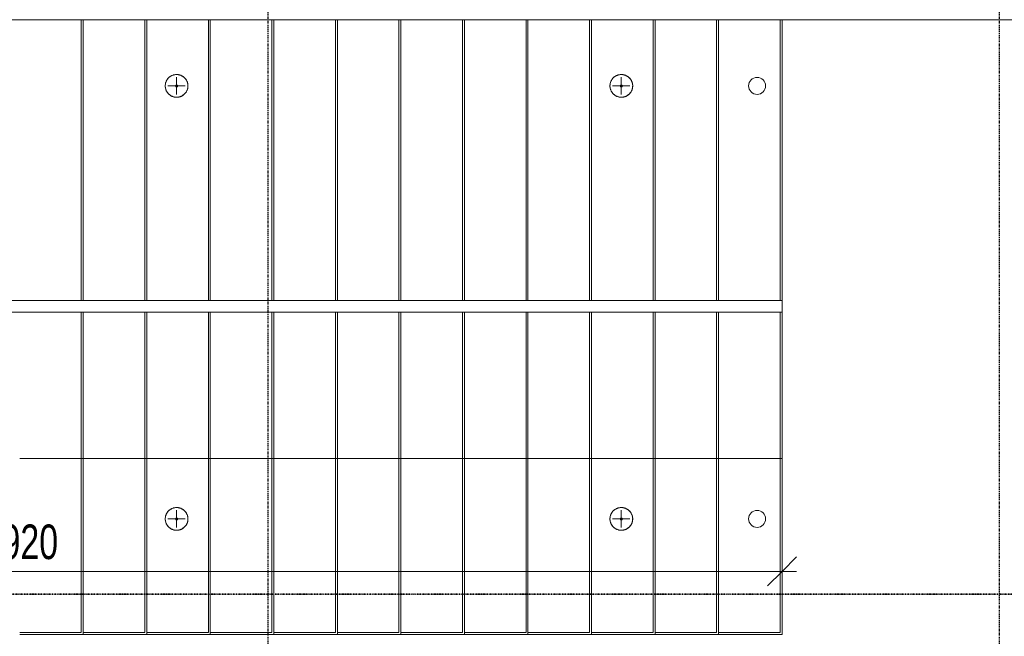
# Model space of a CAD drawing. Header units: millimetres. Extents: x -80560 to 110805, y -11020 to 52719.
# Tile 174 of 184: x 98405 to 103519, y 31275 to 34479. Entities that reach past the tile are written whole.
import ezdxf

# ---------------------------------------------------------------- set-up
doc = ezdxf.new("R2010")
doc.units = ezdxf.units.MM
doc.linetypes.add('CENTER2', pattern=[20, 8, -4, 4, -4])
doc.linetypes.add('DASHDOT2', pattern=[8, 4, -2, 0, -2])
for name, color, linetype, lineweight in [('A-ANNO-DIMS', 211, 'Continuous', 9), ('A-ANNO-DIMS-100', 211, 'Continuous', 9), ('A-DETL-MBND', 5, 'Continuous', 18), ('A-FLOR-HRAL', 11, 'Continuous', 18), ('A-WALL', 113, 'Continuous', 35), ('G-ANNO-SYMB', 111, 'Continuous', 9), ('S-GRID', 1, 'Continuous', 9), ('S-STRS', 31, 'Continuous', 18), ('S-STRS-ANNO', 31, 'Continuous', 18)]:
    doc.layers.add(name, color=color, linetype=linetype, lineweight=lineweight)
doc.styles.add('Arial_5', font='arial.ttf', dxfattribs={"width": 0.7, "height": 180})
doc.dimstyles.new('n3o_1_8', dxfattribs={"dimscale": 304.8, "dimtxt": 183.646692, "dimasz": 0.492126, "dimexe": 0.246063, "dimexo": 0.0625, "dimgap": 0.032808, "dimtad": 1, "dimdec": 0, "dimdsep": 46, "dimtxsty": 'Arial_5', "dimblk1": 'OBLIQUE', "dimblk2": 'OBLIQUE', "dimsah": 1, "dimcen": 0.09, "dimdle": 0.246063, "dimazin": 0, "dimtfac": 1, "dimtdec": 4, "dimtix": 1, "dimtmove": 0, "dimatfit": 3, "dimfxl": 0.246063, "dimfxlon": 1, "dimtvp": 1, "dimtolj": 1, "dimtzin": 0, "dimarcsym": 2})

# ---------------------------------------------------------------- blocks, each defined once
blk = doc.blocks.new('MB 23 Hijsvoorziening - T-slotanker 10_0 - 170 TV-3109803-DO_01 eerste verdieping')
at = {"layer": 'A-DETL-MBND', "color": 191, "lineweight": 9}
for p, q in [((-45, 0), (45, 0)), ((0, -45), (0, 45))]:
    blk.add_line(p, q, dxfattribs=at)
blk = doc.blocks.new('MB 23_10 Montagebol RB - RB-7_5_10_0-2340175-DO_01 eerste verdieping')
at = {"layer": 'A-DETL-MBND', "color": 191, "lineweight": 9}
for radius, start, end in [(59, 360, 180), (6, 0, 180), (59, 180, 360), (6, 180, 0)]:
    blk.add_arc((0, 0), radius, start, end, dxfattribs=at)
blk = doc.blocks.new('95251-Leonardo College Leiden_rvt-1-DO_01 eerste verdieping')
at = {"layer": 'A-DETL-MBND', "color": 191, "lineweight": 9}
for p, q in [((73830, 34479), (73830, 33020)), ((74160, 33020), (74160, 34479)), ((74490, 33020), (74490, 34479)), ((74820, 33020), (74820, 34479)), ((75150, 33020), (75150, 34479)), ((75480, 33020), (75480, 34479)), ((75810, 33020), (75810, 34479)), ((76140, 33020), (76140, 34479)), ((76470, 33020), (76470, 34479)), ((76800, 33020), (76800, 34479)), ((77130, 33020), (77130, 34479)), ((77460, 33020), (77460, 34479)), ((73830, 32960), (73830, 31295)), ((74160, 31295), (74160, 32960)), ((74490, 31295), (74490, 32960)), ((74820, 31295), (74820, 32960)), ((75150, 31295), (75150, 32960)), ((75480, 31295), (75480, 32960)), ((75810, 31295), (75810, 32960)), ((76140, 31295), (76140, 32960)), ((76470, 31295), (76470, 32960)), ((76800, 31295), (76800, 32960)), ((77130, 31295), (77130, 32960)), ((77460, 31295), (77460, 32960)), ((73830, 31295), (73510, 31295)), ((73840, 31295), (74160, 31295)), ((74170, 31295), (74490, 31295)), ((74500, 31295), (74820, 31295)), ((74830, 31295), (75150, 31295)), ((75160, 31295), (75480, 31295)), ((75490, 31295), (75810, 31295)), ((75820, 31295), (76140, 31295)), ((76150, 31295), (76470, 31295)), ((76480, 31295), (76800, 31295)), ((76810, 31295), (77130, 31295)), ((77140, 31295), (77460, 31295))]:
    blk.add_line(p, q, dxfattribs=at)
at = {"layer": 'A-DETL-MBND', "color": 191, "lineweight": 9, "flags": 128}
for points in [[(74384, 34135), (74384, 34137.4), (74383.8, 34139.7), (74383.6, 34142.1), (74383.2, 34144.4), (74382.8, 34146.7), (74382.3, 34149), (74381.7, 34151.3), (74381, 34153.6), (74380.2, 34155.8), (74379.3, 34158), (74378.4, 34160.1), (74377.3, 34162.2), (74376.2, 34164.3), (74375, 34166.3), (74373.7, 34168.3), (74372.3, 34170.2), (74370.9, 34172.1), (74369.4, 34173.9), (74367.8, 34175.6), (74366.1, 34177.3), (74364.4, 34178.9), (74362.6, 34180.5), (74360.7, 34181.9), (74358.8, 34183.3), (74356.9, 34184.6), (74354.9, 34185.9), (74352.8, 34187), (74350.7, 34188.1), (74348.6, 34189.1), (74346.4, 34190), (74344.2, 34190.8), (74341.9, 34191.5), (74339.6, 34192.2), (74337.3, 34192.7), (74335, 34193.1), (74332.7, 34193.5), (74330.3, 34193.8), (74328, 34193.9), (74325.6, 34194), (74323.3, 34194), (74320.9, 34193.9), (74318.6, 34193.6), (74316.2, 34193.3), (74313.9, 34192.9), (74311.6, 34192.5), (74309.3, 34191.9), (74307, 34191.2), (74304.8, 34190.4), (74302.6, 34189.6), (74300.4, 34188.6), (74298.3, 34187.6), (74296.2, 34186.5), (74294.2, 34185.3), (74292.2, 34184.1), (74290.3, 34182.7), (74288.4, 34181.3), (74286.6, 34179.8), (74284.8, 34178.2), (74283.1, 34176.6), (74281.5, 34174.9), (74279.9, 34173.1), (74278.4, 34171.2), (74277, 34169.4), (74275.7, 34167.4), (74274.4, 34165.4), (74273.3, 34163.4), (74272.2, 34161.3), (74271.2, 34159.1), (74270.2, 34157), (74269.4, 34154.8), (74268.7, 34152.5), (74268, 34150.3), (74267.4, 34148), (74267, 34145.7), (74266.6, 34143.3), (74266.3, 34141), (74266.1, 34138.6), (74266, 34136.3), (74266, 34135)], [(76694, 34135), (76694, 34137.4), (76693.8, 34139.7), (76693.6, 34142.1), (76693.2, 34144.4), (76692.8, 34146.7), (76692.3, 34149), (76691.7, 34151.3), (76691, 34153.6), (76690.2, 34155.8), (76689.3, 34158), (76688.4, 34160.1), (76687.3, 34162.2), (76686.2, 34164.3), (76685, 34166.3), (76683.7, 34168.3), (76682.3, 34170.2), (76680.9, 34172.1), (76679.4, 34173.9), (76677.8, 34175.6), (76676.1, 34177.3), (76674.4, 34178.9), (76672.6, 34180.5), (76670.7, 34181.9), (76668.8, 34183.3), (76666.9, 34184.6), (76664.9, 34185.9), (76662.8, 34187), (76660.7, 34188.1), (76658.6, 34189.1), (76656.4, 34190), (76654.2, 34190.8), (76651.9, 34191.5), (76649.6, 34192.2), (76647.3, 34192.7), (76645, 34193.1), (76642.7, 34193.5), (76640.3, 34193.8), (76638, 34193.9), (76635.6, 34194), (76633.3, 34194), (76630.9, 34193.9), (76628.6, 34193.6), (76626.2, 34193.3), (76623.9, 34192.9), (76621.6, 34192.5), (76619.3, 34191.9), (76617, 34191.2), (76614.8, 34190.4), (76612.6, 34189.6), (76610.4, 34188.6), (76608.3, 34187.6), (76606.2, 34186.5), (76604.2, 34185.3), (76602.2, 34184.1), (76600.3, 34182.7), (76598.4, 34181.3), (76596.6, 34179.8), (76594.8, 34178.2), (76593.1, 34176.6), (76591.5, 34174.9), (76589.9, 34173.1), (76588.4, 34171.2), (76587, 34169.4), (76585.7, 34167.4), (76584.4, 34165.4), (76583.3, 34163.4), (76582.2, 34161.3), (76581.2, 34159.1), (76580.2, 34157), (76579.4, 34154.8), (76578.7, 34152.5), (76578, 34150.3), (76577.4, 34148), (76577, 34145.7), (76576.6, 34143.3), (76576.3, 34141), (76576.1, 34138.6), (76576, 34136.3), (76576, 34135)], [(74266, 34135), (74266, 34132.6), (74266.2, 34130.3), (74266.4, 34127.9), (74266.8, 34125.6), (74267.2, 34123.3), (74267.7, 34121), (74268.3, 34118.7), (74269, 34116.4), (74269.8, 34114.2), (74270.7, 34112), (74271.6, 34109.9), (74272.7, 34107.8), (74273.8, 34105.7), (74275, 34103.7), (74276.3, 34101.7), (74277.7, 34099.8), (74279.1, 34097.9), (74280.6, 34096.1), (74282.2, 34094.4), (74283.9, 34092.7), (74285.6, 34091.1), (74287.4, 34089.5), (74289.3, 34088.1), (74291.2, 34086.7), (74293.1, 34085.4), (74295.1, 34084.1), (74297.2, 34083), (74299.3, 34081.9), (74301.4, 34080.9), (74303.6, 34080), (74305.8, 34079.2), (74308.1, 34078.5), (74310.4, 34077.8), (74312.7, 34077.3), (74315, 34076.9), (74317.3, 34076.5), (74319.7, 34076.2), (74322, 34076.1), (74324.4, 34076), (74326.7, 34076), (74329.1, 34076.1), (74331.4, 34076.4), (74333.8, 34076.7), (74336.1, 34077.1), (74338.4, 34077.5), (74340.7, 34078.1), (74343, 34078.8), (74345.2, 34079.6), (74347.4, 34080.4), (74349.6, 34081.4), (74351.7, 34082.4), (74353.8, 34083.5), (74355.8, 34084.7), (74357.8, 34085.9), (74359.7, 34087.3), (74361.6, 34088.7), (74363.4, 34090.2), (74365.2, 34091.8), (74366.9, 34093.4), (74368.5, 34095.1), (74370.1, 34096.9), (74371.6, 34098.8), (74373, 34100.6), (74374.3, 34102.6), (74375.6, 34104.6), (74376.7, 34106.6), (74377.8, 34108.7), (74378.8, 34110.9), (74379.8, 34113), (74380.6, 34115.2), (74381.3, 34117.5), (74382, 34119.7), (74382.6, 34122), (74383, 34124.3), (74383.4, 34126.7), (74383.7, 34129), (74383.9, 34131.4), (74384, 34133.7), (74384, 34135)], [(76576, 34135), (76576, 34132.6), (76576.2, 34130.3), (76576.4, 34127.9), (76576.8, 34125.6), (76577.2, 34123.3), (76577.7, 34121), (76578.3, 34118.7), (76579, 34116.4), (76579.8, 34114.2), (76580.7, 34112), (76581.6, 34109.9), (76582.7, 34107.8), (76583.8, 34105.7), (76585, 34103.7), (76586.3, 34101.7), (76587.7, 34099.8), (76589.1, 34097.9), (76590.6, 34096.1), (76592.2, 34094.4), (76593.9, 34092.7), (76595.6, 34091.1), (76597.4, 34089.5), (76599.3, 34088.1), (76601.2, 34086.7), (76603.1, 34085.4), (76605.1, 34084.1), (76607.2, 34083), (76609.3, 34081.9), (76611.4, 34080.9), (76613.6, 34080), (76615.8, 34079.2), (76618.1, 34078.5), (76620.4, 34077.8), (76622.7, 34077.3), (76625, 34076.9), (76627.3, 34076.5), (76629.7, 34076.2), (76632, 34076.1), (76634.4, 34076), (76636.7, 34076), (76639.1, 34076.1), (76641.4, 34076.4), (76643.8, 34076.7), (76646.1, 34077.1), (76648.4, 34077.5), (76650.7, 34078.1), (76653, 34078.8), (76655.2, 34079.6), (76657.4, 34080.4), (76659.6, 34081.4), (76661.7, 34082.4), (76663.8, 34083.5), (76665.8, 34084.7), (76667.8, 34085.9), (76669.7, 34087.3), (76671.6, 34088.7), (76673.4, 34090.2), (76675.2, 34091.8), (76676.9, 34093.4), (76678.5, 34095.1), (76680.1, 34096.9), (76681.6, 34098.8), (76683, 34100.6), (76684.3, 34102.6), (76685.6, 34104.6), (76686.7, 34106.6), (76687.8, 34108.7), (76688.8, 34110.9), (76689.8, 34113), (76690.6, 34115.2), (76691.3, 34117.5), (76692, 34119.7), (76692.6, 34122), (76693, 34124.3), (76693.4, 34126.7), (76693.7, 34129), (76693.9, 34131.4), (76694, 34133.7), (76694, 34135)], [(74384, 31885), (74384, 31887.4), (74383.8, 31889.7), (74383.6, 31892.1), (74383.2, 31894.4), (74382.8, 31896.7), (74382.3, 31899), (74381.7, 31901.3), (74381, 31903.6), (74380.2, 31905.8), (74379.3, 31908), (74378.4, 31910.1), (74377.3, 31912.2), (74376.2, 31914.3), (74375, 31916.3), (74373.7, 31918.3), (74372.3, 31920.2), (74370.9, 31922.1), (74369.4, 31923.9), (74367.8, 31925.6), (74366.1, 31927.3), (74364.4, 31928.9), (74362.6, 31930.5), (74360.7, 31931.9), (74358.8, 31933.3), (74356.9, 31934.6), (74354.9, 31935.9), (74352.8, 31937), (74350.7, 31938.1), (74348.6, 31939.1), (74346.4, 31940), (74344.2, 31940.8), (74341.9, 31941.5), (74339.6, 31942.2), (74337.3, 31942.7), (74335, 31943.1), (74332.7, 31943.5), (74330.3, 31943.8), (74328, 31943.9), (74325.6, 31944), (74323.3, 31944), (74320.9, 31943.9), (74318.6, 31943.6), (74316.2, 31943.3), (74313.9, 31942.9), (74311.6, 31942.5), (74309.3, 31941.9), (74307, 31941.2), (74304.8, 31940.4), (74302.6, 31939.6), (74300.4, 31938.6), (74298.3, 31937.6), (74296.2, 31936.5), (74294.2, 31935.3), (74292.2, 31934.1), (74290.3, 31932.7), (74288.4, 31931.3), (74286.6, 31929.8), (74284.8, 31928.2), (74283.1, 31926.6), (74281.5, 31924.9), (74279.9, 31923.1), (74278.4, 31921.2), (74277, 31919.4), (74275.7, 31917.4), (74274.4, 31915.4), (74273.3, 31913.4), (74272.2, 31911.3), (74271.2, 31909.1), (74270.2, 31907), (74269.4, 31904.8), (74268.7, 31902.5), (74268, 31900.3), (74267.4, 31898), (74267, 31895.7), (74266.6, 31893.3), (74266.3, 31891), (74266.1, 31888.6), (74266, 31886.3), (74266, 31885)], [(76694, 31885), (76694, 31887.4), (76693.8, 31889.7), (76693.6, 31892.1), (76693.2, 31894.4), (76692.8, 31896.7), (76692.3, 31899), (76691.7, 31901.3), (76691, 31903.6), (76690.2, 31905.8), (76689.3, 31908), (76688.4, 31910.1), (76687.3, 31912.2), (76686.2, 31914.3), (76685, 31916.3), (76683.7, 31918.3), (76682.3, 31920.2), (76680.9, 31922.1), (76679.4, 31923.9), (76677.8, 31925.6), (76676.1, 31927.3), (76674.4, 31928.9), (76672.6, 31930.5), (76670.7, 31931.9), (76668.8, 31933.3), (76666.9, 31934.6), (76664.9, 31935.9), (76662.8, 31937), (76660.7, 31938.1), (76658.6, 31939.1), (76656.4, 31940), (76654.2, 31940.8), (76651.9, 31941.5), (76649.6, 31942.2), (76647.3, 31942.7), (76645, 31943.1), (76642.7, 31943.5), (76640.3, 31943.8), (76638, 31943.9), (76635.6, 31944), (76633.3, 31944), (76630.9, 31943.9), (76628.6, 31943.6), (76626.2, 31943.3), (76623.9, 31942.9), (76621.6, 31942.5), (76619.3, 31941.9), (76617, 31941.2), (76614.8, 31940.4), (76612.6, 31939.6), (76610.4, 31938.6), (76608.3, 31937.6), (76606.2, 31936.5), (76604.2, 31935.3), (76602.2, 31934.1), (76600.3, 31932.7), (76598.4, 31931.3), (76596.6, 31929.8), (76594.8, 31928.2), (76593.1, 31926.6), (76591.5, 31924.9), (76589.9, 31923.1), (76588.4, 31921.2), (76587, 31919.4), (76585.7, 31917.4), (76584.4, 31915.4), (76583.3, 31913.4), (76582.2, 31911.3), (76581.2, 31909.1), (76580.2, 31907), (76579.4, 31904.8), (76578.7, 31902.5), (76578, 31900.3), (76577.4, 31898), (76577, 31895.7), (76576.6, 31893.3), (76576.3, 31891), (76576.1, 31888.6), (76576, 31886.3), (76576, 31885)], [(74266, 31885), (74266, 31882.6), (74266.2, 31880.3), (74266.4, 31877.9), (74266.8, 31875.6), (74267.2, 31873.3), (74267.7, 31871), (74268.3, 31868.7), (74269, 31866.4), (74269.8, 31864.2), (74270.7, 31862), (74271.6, 31859.9), (74272.7, 31857.8), (74273.8, 31855.7), (74275, 31853.7), (74276.3, 31851.7), (74277.7, 31849.8), (74279.1, 31847.9), (74280.6, 31846.1), (74282.2, 31844.4), (74283.9, 31842.7), (74285.6, 31841.1), (74287.4, 31839.5), (74289.3, 31838.1), (74291.2, 31836.7), (74293.1, 31835.4), (74295.1, 31834.1), (74297.2, 31833), (74299.3, 31831.9), (74301.4, 31830.9), (74303.6, 31830), (74305.8, 31829.2), (74308.1, 31828.5), (74310.4, 31827.8), (74312.7, 31827.3), (74315, 31826.9), (74317.3, 31826.5), (74319.7, 31826.2), (74322, 31826.1), (74324.4, 31826), (74326.7, 31826), (74329.1, 31826.1), (74331.4, 31826.4), (74333.8, 31826.7), (74336.1, 31827.1), (74338.4, 31827.5), (74340.7, 31828.1), (74343, 31828.8), (74345.2, 31829.6), (74347.4, 31830.4), (74349.6, 31831.4), (74351.7, 31832.4), (74353.8, 31833.5), (74355.8, 31834.7), (74357.8, 31835.9), (74359.7, 31837.3), (74361.6, 31838.7), (74363.4, 31840.2), (74365.2, 31841.8), (74366.9, 31843.4), (74368.5, 31845.1), (74370.1, 31846.9), (74371.6, 31848.8), (74373, 31850.6), (74374.3, 31852.6), (74375.6, 31854.6), (74376.7, 31856.6), (74377.8, 31858.7), (74378.8, 31860.9), (74379.8, 31863), (74380.6, 31865.2), (74381.3, 31867.5), (74382, 31869.7), (74382.6, 31872), (74383, 31874.3), (74383.4, 31876.7), (74383.7, 31879), (74383.9, 31881.4), (74384, 31883.7), (74384, 31885)], [(76576, 31885), (76576, 31882.6), (76576.2, 31880.3), (76576.4, 31877.9), (76576.8, 31875.6), (76577.2, 31873.3), (76577.7, 31871), (76578.3, 31868.7), (76579, 31866.4), (76579.8, 31864.2), (76580.7, 31862), (76581.6, 31859.9), (76582.7, 31857.8), (76583.8, 31855.7), (76585, 31853.7), (76586.3, 31851.7), (76587.7, 31849.8), (76589.1, 31847.9), (76590.6, 31846.1), (76592.2, 31844.4), (76593.9, 31842.7), (76595.6, 31841.1), (76597.4, 31839.5), (76599.3, 31838.1), (76601.2, 31836.7), (76603.1, 31835.4), (76605.1, 31834.1), (76607.2, 31833), (76609.3, 31831.9), (76611.4, 31830.9), (76613.6, 31830), (76615.8, 31829.2), (76618.1, 31828.5), (76620.4, 31827.8), (76622.7, 31827.3), (76625, 31826.9), (76627.3, 31826.5), (76629.7, 31826.2), (76632, 31826.1), (76634.4, 31826), (76636.7, 31826), (76639.1, 31826.1), (76641.4, 31826.4), (76643.8, 31826.7), (76646.1, 31827.1), (76648.4, 31827.5), (76650.7, 31828.1), (76653, 31828.8), (76655.2, 31829.6), (76657.4, 31830.4), (76659.6, 31831.4), (76661.7, 31832.4), (76663.8, 31833.5), (76665.8, 31834.7), (76667.8, 31835.9), (76669.7, 31837.3), (76671.6, 31838.7), (76673.4, 31840.2), (76675.2, 31841.8), (76676.9, 31843.4), (76678.5, 31845.1), (76680.1, 31846.9), (76681.6, 31848.8), (76683, 31850.6), (76684.3, 31852.6), (76685.6, 31854.6), (76686.7, 31856.6), (76687.8, 31858.7), (76688.8, 31860.9), (76689.8, 31863), (76690.6, 31865.2), (76691.3, 31867.5), (76692, 31869.7), (76692.6, 31872), (76693, 31874.3), (76693.4, 31876.7), (76693.7, 31879), (76693.9, 31881.4), (76694, 31883.7), (76694, 31885)]]:
    blk.add_lwpolyline(points, dxfattribs=at)
at = {"layer": 'A-DETL-MBND', "color": 191, "lineweight": 9}
for centre, radius, start, end in [((74325, 34135), 59, 0, 180), ((76635, 34135), 59, 0, 180), ((77340, 34135), 44, 0, 180), ((74325, 34135), 59, 180, 0), ((76635, 34135), 59, 180, 0), ((77340, 34135), 44, 180, 0), ((74325, 31885), 59, 0, 180), ((76635, 31885), 59, 0, 180), ((77340, 31885), 44, 0, 180), ((74325, 31885), 59, 180, 0), ((76635, 31885), 59, 180, 0), ((77340, 31885), 44, 180, 0)]:
    blk.add_arc(centre, radius, start, end, dxfattribs=at)
at = {"color": 130, "lineweight": 9}
for name, p in [('MB 23_10 Montagebol RB - RB-7_5_10_0-2340175-DO_01 eerste verdieping', (74325, 34135)), ('MB 23 Hijsvoorziening - T-slotanker 10_0 - 170 TV-3109803-DO_01 eerste verdieping', (74325, 34135)), ('MB 23_10 Montagebol RB - RB-7_5_10_0-2340175-DO_01 eerste verdieping', (76635, 34135)), ('MB 23 Hijsvoorziening - T-slotanker 10_0 - 170 TV-3109803-DO_01 eerste verdieping', (76635, 34135)), ('MB 23_10 Montagebol RB - RB-7_5_10_0-2340175-DO_01 eerste verdieping', (74325, 31885)), ('MB 23 Hijsvoorziening - T-slotanker 10_0 - 170 TV-3109803-DO_01 eerste verdieping', (74325, 31885)), ('MB 23_10 Montagebol RB - RB-7_5_10_0-2340175-DO_01 eerste verdieping', (76635, 31885)), ('MB 23 Hijsvoorziening - T-slotanker 10_0 - 170 TV-3109803-DO_01 eerste verdieping', (76635, 31885))]:
    blk.add_blockref(name, p, dxfattribs=at)
blk = doc.blocks.new('Basic Wall _ 41_WA_n3o_cladding_vertikaal_random_100mm_oorspronkelijk - ___-32726272-DO_01 eerste verdieping')
at = {"layer": 'A-WALL', "lineweight": 18}
blk.add_line((69400, 34479), (79171, 34479), dxfattribs=at)
blk = doc.blocks.new('Railing - Railing-32896421-DO_01 eerste verdieping')
at = {"layer": 'A-FLOR-HRAL'}
for p, q in [((77470, 33020), (69880, 33020)), ((77470, 33020), (77470, 32960)), ((77470, 32960), (69880, 32960))]:
    blk.add_line(p, q, dxfattribs=at)
blk = doc.blocks.new('DIMBLOCK206-DO_01 eerste verdieping')
at = {"layer": 'A-ANNO-DIMS-100'}
for p, q in [((94444.8, 31612.5), (94519.8, 31687.5)), ((94444.8, 31687.5), (94444.8, 31537.5)), ((94444.8, 31612.5), (94444.8, 31687.5)), ((102364.8, 31612.5), (102439.8, 31687.5)), ((102364.8, 31687.5), (102364.8, 31537.5)), ((102364.8, 31612.5), (102364.8, 31687.5)), ((94444.8, 31612.5), (94369.8, 31537.5)), ((94444.8, 31612.5), (102439.8, 31612.5)), ((102364.8, 31612.5), (102289.8, 31537.5))]:
    blk.add_line(p, q, dxfattribs=at)
at = {"layer": 'A-ANNO-DIMS-100', "color": 0, "insert": (98212.7, 31856.1), "char_height": 180, "width": 461.094, "attachment_point": 1, "line_spacing_factor": 0.941778, "style": 'Arial_5'}
blk.add_mtext('7920', dxfattribs=at)
blk = doc.blocks.new('_Oblique')
at = {"color": 0, "linetype": 'ByBlock', "lineweight": -2}
blk.add_line((-0.5, -0.5), (0.5, 0.5), dxfattribs=at)

msp = doc.modelspace()

# ---------------------------------------------------------------- linework, layer by layer
at = {"layer": 'G-ANNO-SYMB', "linetype": 'DASHDOT2', "lineweight": 35}
msp.add_line((36081.7, 31493.3), (104099.5, 31493.3), dxfattribs=at)
at = {"layer": 'S-GRID', "linetype": 'CENTER2', "lineweight": 25}
for p, q in [((99694.8, 4383.3), (99694.8, 52119.1)), ((103494.8, 4383.3), (103494.8, 52119.1))]:
    msp.add_line(p, q, dxfattribs=at)
at = {"layer": 'S-STRS'}
for p, q in [((98734.8, 33020), (98734.8, 34479)), ((99064.8, 33020), (99064.8, 34479)), ((99394.8, 33020), (99394.8, 34479)), ((99724.8, 33020), (99724.8, 34479)), ((100054.8, 33020), (100054.8, 34479)), ((100384.8, 33020), (100384.8, 34479)), ((100714.8, 33020), (100714.8, 34479)), ((101044.8, 33020), (101044.8, 34479)), ((101374.8, 33020), (101374.8, 34479)), ((101704.8, 33020), (101704.8, 34479)), ((102034.8, 33020), (102034.8, 34479)), ((102364.8, 33020), (102364.8, 34479)), ((98734.8, 31285), (98734.8, 32960)), ((99064.8, 31285), (99064.8, 32960)), ((99394.8, 31285), (99394.8, 32960)), ((99724.8, 31285), (99724.8, 32960)), ((100054.8, 31285), (100054.8, 32960)), ((100384.8, 31285), (100384.8, 32960)), ((100714.8, 31285), (100714.8, 32960)), ((101044.8, 31285), (101044.8, 32960)), ((101374.8, 31285), (101374.8, 32960)), ((101704.8, 31285), (101704.8, 32960)), ((102034.8, 31285), (102034.8, 32960)), ((102364.8, 31285), (102364.8, 32960)), ((98734.8, 31285), (98404.8, 31285)), ((99064.8, 31285), (98734.8, 31285)), ((99394.8, 31285), (99064.8, 31285)), ((99724.8, 31285), (99394.8, 31285)), ((100054.8, 31285), (99724.8, 31285)), ((100384.8, 31285), (100054.8, 31285)), ((100714.8, 31285), (100384.8, 31285)), ((101044.8, 31285), (100714.8, 31285)), ((101374.8, 31285), (101044.8, 31285)), ((101704.8, 31285), (101374.8, 31285)), ((102034.8, 31285), (101704.8, 31285)), ((102364.8, 31285), (102034.8, 31285))]:
    msp.add_line(p, q, dxfattribs=at)
at = {"layer": 'S-STRS-ANNO'}
for p, q in [((98734.8, 32198.4), (98404.8, 32198.4)), ((99064.8, 32198.4), (98734.8, 32198.4)), ((99394.8, 32198.4), (99064.8, 32198.4)), ((99724.8, 32198.4), (99394.8, 32198.4)), ((100054.8, 32198.4), (99724.8, 32198.4)), ((100384.8, 32198.4), (100054.8, 32198.4)), ((100714.8, 32198.4), (100384.8, 32198.4)), ((101044.8, 32198.4), (100714.8, 32198.4)), ((101374.8, 32198.4), (101044.8, 32198.4)), ((101704.8, 32198.4), (101374.8, 32198.4)), ((102034.8, 32198.4), (101704.8, 32198.4)), ((102364.8, 32198.4), (102034.8, 32198.4))]:
    msp.add_line(p, q, dxfattribs=at)

# ---------------------------------------------------------------- block references
at = {"color": 250, "lineweight": 5}
msp.add_blockref('95251-Leonardo College Leiden_rvt-1-DO_01 eerste verdieping', (24894.8, 0), dxfattribs=at)
at = {"layer": 'A-FLOR-HRAL'}
msp.add_blockref('Railing - Railing-32896421-DO_01 eerste verdieping', (24894.8, 0), dxfattribs=at)
at = {"layer": 'A-WALL', "lineweight": 18}
msp.add_blockref('Basic Wall _ 41_WA_n3o_cladding_vertikaal_random_100mm_oorspronkelijk - ___-32726272-DO_01 eerste verdieping', (24894.8, 0), dxfattribs=at)

# ---------------------------------------------------------------- dimensions: what is measured, and where the dimension line sits
at = {"layer": 'A-ANNO-DIMS'}
dim = msp.add_linear_dim(base=(102364.8, 31612.5), p1=(94444.8, 31687.5), p2=(102364.8, 31687.5), dimstyle='n3o_1_8', override={"dimpost": '<>', "dimfxl": 7920}, dxfattribs=at)
dim.commit()
dim.dimension.update_dxf_attribs({"geometry": 'DIMBLOCK206-DO_01 eerste verdieping', "text_midpoint": (98404.8, 31714.4)})

doc.saveas('drawing.dxf')
